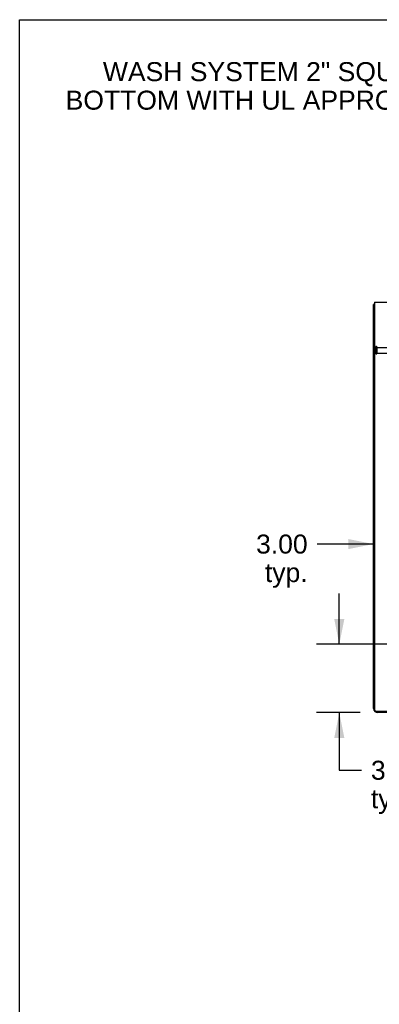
# Model space of a CAD drawing. Header units: inches. Extents: x 0 to 189, y 0 to 122.
# Tile 9 of 19: x 0 to 16, y 79 to 122. Entities that reach past the tile are written whole.
import ezdxf

# ---------------------------------------------------------------- set-up
doc = ezdxf.new("R2010")
doc.units = ezdxf.units.IN
doc.header["$LTSCALE"] = 10.388889
doc.header["$MEASUREMENT"] = 0
doc.linetypes.add('HIDDEN', pattern=[0.2, 0.1, -0.1])
doc.layers.get('0').update_dxf_attribs({"linetype": 'CONTINUOUS'})
doc.layers.add('DEFAULT_2', color=8, linetype='HIDDEN')
doc.layers.add('DIMENSIONS', color=7, linetype='CONTINUOUS')
doc.styles.get("Standard").update_dxf_attribs({"font": 'arial.ttf'})
doc.dimstyles.new('DIMSTYLE_1', dxfattribs={"dimtxt": 0.833333, "dimasz": 1.111111, "dimexe": 0.09, "dimexo": 0.07, "dimgap": 0.0375, "dimtad": 0, "dimtih": 1, "dimtoh": 1, "dimzin": 4, "dimdsep": 46, "dimtxsty": 'Standard', "dimblk": '_FILLED', "dimblk1": '_FILLED', "dimblk2": '_FILLED', "dimcen": 0.09, "dimazin": 1, "dimtfac": 1, "dimtdec": 3, "dimtofl": 0, "dimtmove": 0, "dimatfit": 3, "dimldrblk": '_FILLED', "dimfxl": 0, "dimtolj": 1, "dimtzin": 4, "dimarcsym": 0})

# ---------------------------------------------------------------- blocks, each defined once
blk = doc.blocks.new('_FILLED')
at = {"color": 0, "linetype": 'ByBlock'}
blk.add_solid([(0, 0), (-1, 0.2), (-1, -0.2)], dxfattribs=at)
blk = doc.blocks.new('*D10')
at = {"layer": 'DIMENSIONS', "color": 2, "linetype": 'Continuous'}
for p, q in [((14.039, 94.829), (14.039, 97.052)), ((16.762, 94.829), (13.039, 94.829)), ((14.951, 91.829), (13.039, 91.829)), ((14.039, 91.829), (14.039, 89.303)), ((14.039, 89.303), (15.011, 89.303))]:
    blk.add_line(p, q, dxfattribs=at)
at = {"layer": 'DIMENSIONS', "color": 2, "linetype": 'Continuous', "xscale": 1.1111111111, "yscale": 1.1111111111, "zscale": 1.1111111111}
for p, rotation in [((14.039, 94.829), 270), ((14.039, 91.829), 90)]:
    blk.add_blockref('_FILLED', p, dxfattribs=dict(at, rotation=rotation))
at = {"layer": 'DIMENSIONS', "color": 2, "linetype": 'Continuous', "insert": (15.428, 89.72), "char_height": 0.8333, "width": 2.26456, "attachment_point": 1, "line_spacing_factor": 0.9}
blk.add_mtext('3.00\\Ptyp.', dxfattribs=at)
blk = doc.blocks.new('*D11')
at = {"layer": 'DIMENSIONS', "color": 2, "linetype": 'Continuous'}
for p, q in [((18.54, 96.607), (18.54, 100.223)), ((15.54, 99.223), (13.066, 99.223)), ((18.54, 99.223), (20.762, 99.223))]:
    blk.add_line(p, q, dxfattribs=at)
at = {"layer": 'DIMENSIONS', "color": 2, "linetype": 'Continuous', "xscale": 1.1111111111, "yscale": 1.1111111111, "zscale": 1.1111111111}
blk.add_blockref('_FILLED', (15.54, 99.223), dxfattribs=at)
at = {"layer": 'DIMENSIONS', "color": 2, "linetype": 'Continuous', "xscale": 1.1111111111, "yscale": 1.1111111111, "zscale": 1.1111111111, "rotation": 180}
blk.add_blockref('_FILLED', (18.54, 99.223), dxfattribs=at)
at = {"layer": 'DIMENSIONS', "color": 2, "linetype": 'Continuous', "insert": (12.649, 99.64), "char_height": 0.8333, "width": 2.26456, "attachment_point": 3, "line_spacing_factor": 0.9}
blk.add_mtext('3.00\\Ptyp.', dxfattribs=at)

msp = doc.modelspace()

# ---------------------------------------------------------------- linework, layer by layer
at = {"color": 7, "linetype": 'Continuous'}
for p, q in [((0, 0), (0, 122.222)), ((0, 122.222), (188.889, 122.222))]:
    msp.add_line(p, q, dxfattribs=at)
at = {"color": 3, "linetype": 'Continuous'}
for p, q in [((15.54, 92.018), (15.54, 109.725)), ((15.592, 109.829), (15.592, 91.941)), ((15.592, 109.829), (39.488, 109.829)), ((39.428, 91.881), (15.652, 91.881)), ((19.851, 91.829), (15.729, 91.829))]:
    msp.add_line(p, q, dxfattribs=at)
for points in [[(15.557, 109.742), (15.554, 109.741), (15.552, 109.739), (15.549, 109.738), (15.547, 109.736), (15.545, 109.735), (15.543, 109.733), (15.542, 109.731), (15.541, 109.73), (15.54, 109.728), (15.54, 109.727), (15.54, 109.725)], [(15.581, 109.758), (15.579, 109.756), (15.577, 109.754), (15.574, 109.752), (15.572, 109.75), (15.569, 109.748), (15.566, 109.747), (15.563, 109.745), (15.557, 109.742)]]:
    msp.add_lwpolyline(points, dxfattribs=at)
for centre, radius, start, end in [((15.729, 109.64), 0.189, 136.4873, 141.7194), ((15.729, 92.018), 0.189, 180, 270), ((15.652, 91.941), 0.06, 180, 270)]:
    msp.add_arc(centre, radius, start, end, dxfattribs=at)
at = {"layer": 'DEFAULT_2', "color": 8, "linetype": 'HIDDEN'}
for p, q in [((15.644, 107.867), (15.644, 107.583)), ((15.687, 107.867), (15.687, 107.583)), ((15.687, 107.849), (16.134, 107.849)), ((15.687, 107.601), (16.134, 107.601))]:
    msp.add_line(p, q, dxfattribs=at)
for centre, start, end in [((15.665, 107.867), 0, 180), ((15.665, 107.583), 180, 360)]:
    msp.add_arc(centre, 0.0215, start, end, dxfattribs=at)

# ---------------------------------------------------------------- texts
at = {"layer": 'DIMENSIONS', "color": 2, "linetype": 'Continuous', "insert": (17.446, 120.36), "char_height": 0.83333, "width": 30.79306, "attachment_point": 2, "line_spacing_factor": 0.9}
msp.add_mtext('WASH SYSTEM 2" SQUARE DRAIN HOLES IN THE\\PBOTTOM WITH UL APPROVED HOLE SEALS PROVIDED', dxfattribs=at)

# ---------------------------------------------------------------- dimensions: what is measured, and where the dimension line sits
at = {"layer": 'DIMENSIONS', "color": 2, "linetype": 'Continuous'}
dim = msp.add_linear_dim(base=(18.54, 99.223), p1=(15.54, 92.018), p2=(18.54, 96.537), text='<>\\Ptyp.', dimstyle='DIMSTYLE_1', dxfattribs=at)
dim.commit()
dim.dimension.update_dxf_attribs({"geometry": '*D11', "text_midpoint": (11.517, 98.598), "dimtype": 160})
dim = msp.add_linear_dim(base=(14.039, 94.829), p1=(12.969, 91.829), p2=(16.832, 94.829), angle=90, text='<>\\Ptyp.', dimstyle='DIMSTYLE_1', dxfattribs=at)
dim.commit()
dim.dimension.update_dxf_attribs({"geometry": '*D10', "text_midpoint": (16.56, 88.678), "dimtype": 160})

doc.saveas('drawing.dxf')
